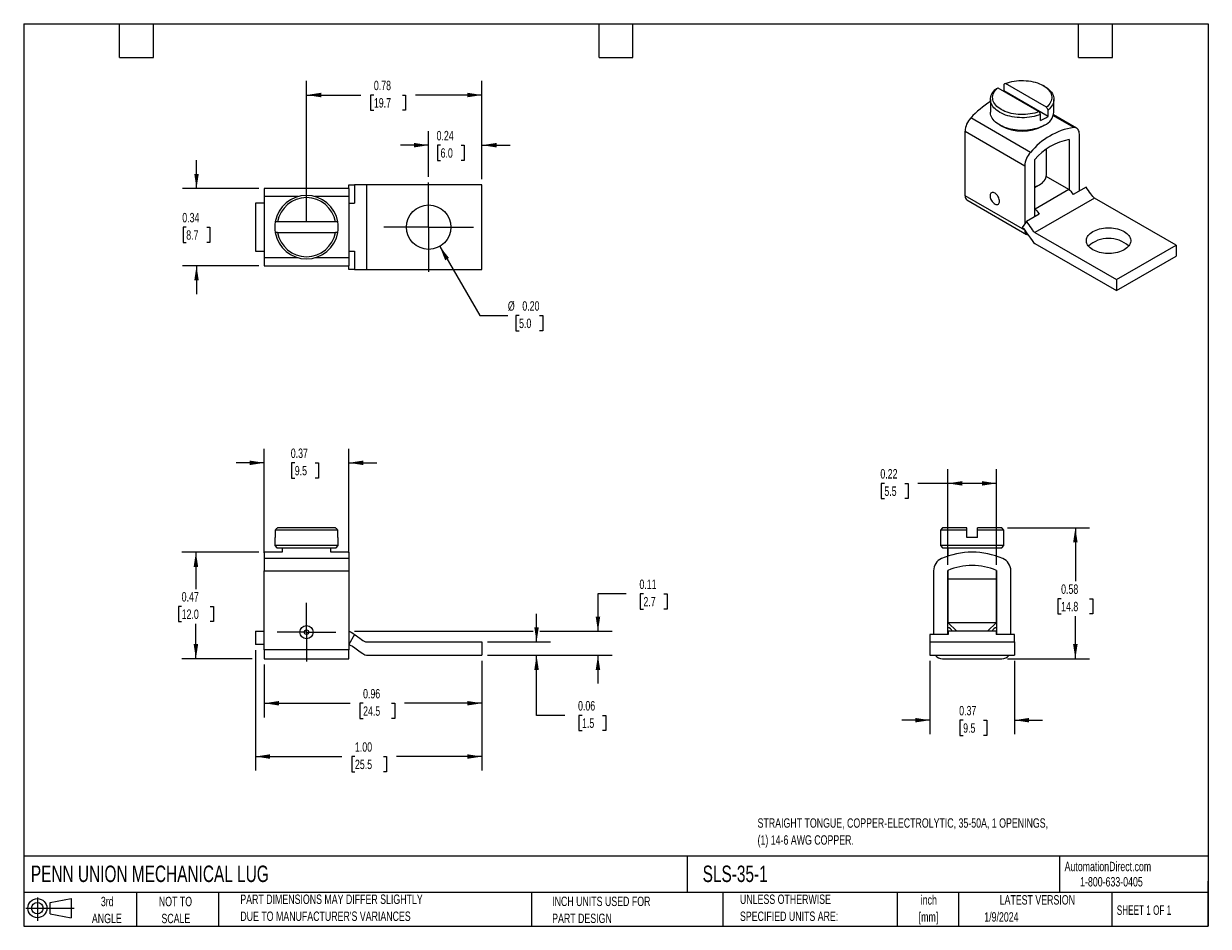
# Model space of a CAD drawing. Header units: inches. Extents: x 0.12 to 5.38, y 0.12 to 4.12.
import ezdxf

# ---------------------------------------------------------------- set-up
doc = ezdxf.new("R2010")
doc.units = ezdxf.units.IN
doc.header["$LTSCALE"] = 0.5
doc.header["$MEASUREMENT"] = 0
doc.linetypes.add('CENTERX2', pattern=[0.8, 0.5, -0.1, 0.1, -0.1])
doc.layers.add('CENTER', color=40, linetype='CENTERX2')
doc.layers.add('SLD-DEFPOINTS', color=7, linetype='Continuous')
doc.layers.add('DIMENSIONS', color=140, linetype='Continuous', lineweight=25)
doc.layers.add('TEXT', color=140, linetype='Continuous', lineweight=25)
doc.styles.add('SLDTEXTSTYLE0', font='TXT', dxfattribs={"width": 0.7})
doc.styles.add('SLDTEXTSTYLE1', font='TXT', dxfattribs={"width": 0.65})
doc.dimstyles.new('SLDDIMSTYLE0', dxfattribs={"dimtxt": 0.04248, "dimasz": 0.065, "dimexe": 0, "dimexo": 0.0625, "dimgap": 0.01062, "dimtad": 0, "dimtih": 1, "dimtoh": 1, "dimrnd": 1e-09, "dimdsep": 46, "dimtxsty": 'SLDTEXTSTYLE0', "dimsah": 1, "dimcen": 0.09, "dimadec": 0, "dimazin": 2, "dimtfac": 1, "dimtmove": 0, "dimatfit": 0, "dimfxl": 0, "dimfrac": 2, "dimtolj": 1, "dimtzin": 12, "dimarcsym": 0})
doc.dimstyles.new('SLDDIMSTYLE1', dxfattribs={"dimtxt": 0.04248, "dimasz": 0.065, "dimexe": 0, "dimexo": 0.0625, "dimgap": 0.01062, "dimtad": 0, "dimtih": 1, "dimtoh": 1, "dimrnd": 1e-09, "dimdsep": 46, "dimtxsty": 'SLDTEXTSTYLE0', "dimsah": 1, "dimcen": 0.09, "dimadec": 0, "dimazin": 2, "dimtfac": 1, "dimtofl": 0, "dimtmove": 0, "dimatfit": 3, "dimfxl": 0, "dimfrac": 2, "dimtolj": 1, "dimtzin": 12, "dimarcsym": 0})
doc.dimstyles.new('SLDDIMSTYLE2', dxfattribs={"dimtxt": 0.04248, "dimasz": 0.065, "dimexe": 0, "dimexo": 0.0625, "dimgap": 0.01062, "dimtad": 0, "dimtih": 1, "dimtoh": 1, "dimrnd": 1e-09, "dimzin": 4, "dimdsep": 46, "dimtxsty": 'SLDTEXTSTYLE0', "dimsah": 1, "dimcen": 0.09, "dimadec": 0, "dimazin": 1, "dimtfac": 1, "dimtofl": 0, "dimtmove": 0, "dimatfit": 3, "dimfxl": 0, "dimfrac": 2, "dimtolj": 1, "dimtzin": 12, "dimarcsym": 0})
doc.dimstyles.new('SLDDIMSTYLE3', dxfattribs={"dimtxt": 0.04248, "dimasz": 0.065, "dimexe": 0, "dimexo": 0.0625, "dimgap": 0.01062, "dimtad": 0, "dimtih": 1, "dimtoh": 1, "dimrnd": 1e-09, "dimzin": 0, "dimdsep": 46, "dimtxsty": 'SLDTEXTSTYLE0', "dimsah": 1, "dimcen": 0, "dimadec": 0, "dimazin": 0, "dimtfac": 1, "dimtofl": 0, "dimtmove": 0, "dimatfit": 3, "dimfxl": 0, "dimfrac": 2, "dimtolj": 1, "dimtzin": 12, "dimarcsym": 0})

# ---------------------------------------------------------------- blocks, each defined once
blk = doc.blocks.new('Block11')
at = {"color": 7, "linetype": 'Continuous', "lineweight": 18}
for p, q in [((0, 0.0567), (0.2141, 0.0567)), ((0.051, 0.1045), (0.051, 0)), ((0.1079, 0.082), (0.2003, 0.0991)), ((0.1079, 0.0314), (0.1079, 0.082)), ((0.2003, 0.0991), (0.2003, 0.0144)), ((0.1079, 0.0314), (0.2003, 0.0144))]:
    blk.add_line(p, q, dxfattribs=at)
for radius in [0.0423, 0.0253]:
    blk.add_circle((0.051, 0.0567), radius, dxfattribs=at)
blk = doc.blocks.new('Block12')
at = {"layer": 'SLD-DEFPOINTS'}
blk.add_blockref('Block11', (0, 0), dxfattribs=at)
blk = doc.blocks.new('_D')
at = {"layer": 'DIMENSIONS'}
for p, q in [((1.1914, 1.7796), (1.1914, 2.2415)), ((1.5654, 1.7796), (1.5654, 2.2415)), ((1.1914, 2.179), (1.0664, 2.179)), ((1.3264, 2.179), (1.3121, 2.179)), ((1.3121, 2.179), (1.3121, 2.1115)), ((1.4173, 2.179), (1.4316, 2.179)), ((1.4316, 2.179), (1.4316, 2.1115)), ((1.5654, 2.179), (1.6904, 2.179)), ((1.3121, 2.1115), (1.3264, 2.1115)), ((1.4316, 2.1115), (1.4173, 2.1115))]:
    blk.add_line(p, q, dxfattribs=at)
for points in [[(1.1914, 2.179), (1.1264, 2.189), (1.1264, 2.169)], [(1.5654, 2.179), (1.6304, 2.169), (1.6304, 2.189)]]:
    blk.add_solid(points, dxfattribs=at)
at = {"layer": 'DIMENSIONS', "char_height": 0.04167, "attachment_point": 1, "style": 'SLDTEXTSTYLE0'}
for s, insert in [('0.37', (1.3087, 2.2422)), ('9.5', (1.3264, 2.1652))]:
    blk.add_mtext(s, dxfattribs=dict(at, insert=insert))
blk = doc.blocks.new('_D_1')
at = {"layer": 'DIMENSIONS'}
for p, q in [((1.1664, 1.7828), (0.8257, 1.7828)), ((0.8882, 1.7828), (0.8882, 1.6198)), ((0.8251, 1.5428), (0.8109, 1.5428)), ((0.8109, 1.5428), (0.8109, 1.4753)), ((0.9514, 1.5428), (0.9656, 1.5428)), ((0.9656, 1.5428), (0.9656, 1.4753)), ((0.8109, 1.4753), (0.8251, 1.4753)), ((0.9656, 1.4753), (0.9514, 1.4753)), ((0.8882, 1.3104), (0.8882, 1.4658)), ((1.137, 1.3104), (0.8257, 1.3104))]:
    blk.add_line(p, q, dxfattribs=at)
for points in [[(0.8882, 1.7828), (0.8782, 1.7178), (0.8982, 1.7178)], [(0.8882, 1.3104), (0.8982, 1.3754), (0.8782, 1.3754)]]:
    blk.add_solid(points, dxfattribs=at)
at = {"layer": 'DIMENSIONS', "char_height": 0.04167, "attachment_point": 1, "style": 'SLDTEXTSTYLE0'}
for s, insert in [('0.47', (0.8251, 1.606)), ('12.0', (0.8251, 1.529))]:
    blk.add_mtext(s, dxfattribs=dict(at, insert=insert))
blk = doc.blocks.new('_D_2')
at = {"layer": 'DIMENSIONS'}
for p, q in [((2.3979, 1.3852), (2.3979, 1.5102)), ((2.1809, 1.3852), (2.4604, 1.3852)), ((2.1809, 1.3261), (2.4604, 1.3261)), ((2.3979, 1.0599), (2.3979, 1.3261)), ((2.5229, 1.0599), (2.3979, 1.0599)), ((2.5994, 1.0599), (2.5852, 1.0599)), ((2.5852, 1.0599), (2.5852, 0.9924)), ((2.6903, 1.0599), (2.7046, 1.0599)), ((2.7046, 1.0599), (2.7046, 0.9924)), ((2.5852, 0.9924), (2.5994, 0.9924)), ((2.7046, 0.9924), (2.6903, 0.9924))]:
    blk.add_line(p, q, dxfattribs=at)
for points in [[(2.3979, 1.3852), (2.4079, 1.4502), (2.3879, 1.4502)], [(2.3979, 1.3261), (2.3879, 1.2611), (2.4079, 1.2611)]]:
    blk.add_solid(points, dxfattribs=at)
at = {"layer": 'DIMENSIONS', "char_height": 0.04167, "attachment_point": 1, "style": 'SLDTEXTSTYLE0'}
for s, insert in [('0.06', (2.5818, 1.1231)), ('1.5', (2.5994, 1.0461))]:
    blk.add_mtext(s, dxfattribs=dict(at, insert=insert))
blk = doc.blocks.new('_D_3')
at = {"layer": 'DIMENSIONS'}
for p, q in [((1.1914, 1.2854), (1.1914, 1.051)), ((2.1559, 1.3011), (2.1559, 1.051)), ((1.1914, 1.1135), (1.5715, 1.1135)), ((1.6291, 1.1135), (1.6148, 1.1135)), ((1.6148, 1.1135), (1.6148, 1.046)), ((1.7553, 1.1135), (1.7696, 1.1135)), ((1.7696, 1.1135), (1.7696, 1.046)), ((2.1559, 1.1135), (1.8129, 1.1135)), ((1.6148, 1.046), (1.6291, 1.046)), ((1.7696, 1.046), (1.7553, 1.046))]:
    blk.add_line(p, q, dxfattribs=at)
for points in [[(1.1914, 1.1135), (1.2564, 1.1035), (1.2564, 1.1235)], [(2.1559, 1.1135), (2.0909, 1.1235), (2.0909, 1.1035)]]:
    blk.add_solid(points, dxfattribs=at)
at = {"layer": 'DIMENSIONS', "char_height": 0.04167, "attachment_point": 1, "style": 'SLDTEXTSTYLE0'}
for s, insert in [('0.96', (1.6291, 1.1767)), ('24.5', (1.6291, 1.0997))]:
    blk.add_mtext(s, dxfattribs=dict(at, insert=insert))
blk = doc.blocks.new('_D_4')
at = {"layer": 'DIMENSIONS'}
for p, q in [((1.152, 1.3484), (1.152, 0.8148)), ((2.1559, 1.3011), (2.1559, 0.8148)), ((1.152, 0.8773), (1.5356, 0.8773)), ((1.5931, 0.8773), (1.5789, 0.8773)), ((1.5789, 0.8773), (1.5789, 0.8098)), ((1.7194, 0.8773), (1.7336, 0.8773)), ((1.7336, 0.8773), (1.7336, 0.8098)), ((2.1559, 0.8773), (1.7769, 0.8773)), ((1.5789, 0.8098), (1.5931, 0.8098)), ((1.7336, 0.8098), (1.7194, 0.8098))]:
    blk.add_line(p, q, dxfattribs=at)
for points in [[(1.152, 0.8773), (1.217, 0.8673), (1.217, 0.8873)], [(2.1559, 0.8773), (2.0909, 0.8873), (2.0909, 0.8673)]]:
    blk.add_solid(points, dxfattribs=at)
at = {"layer": 'DIMENSIONS', "char_height": 0.04167, "attachment_point": 1, "style": 'SLDTEXTSTYLE0'}
for s, insert in [('1.00', (1.5931, 0.9405)), ('25.5', (1.5931, 0.8635))]:
    blk.add_mtext(s, dxfattribs=dict(at, insert=insert))
blk = doc.blocks.new('_D_5')
at = {"layer": 'DIMENSIONS'}
for p, q in [((2.795, 1.5984), (2.67, 1.5984)), ((2.67, 1.5984), (2.67, 1.4324)), ((2.8716, 1.5984), (2.8573, 1.5984)), ((2.8573, 1.5984), (2.8573, 1.5308)), ((2.9625, 1.5984), (2.9768, 1.5984)), ((2.9768, 1.5984), (2.9768, 1.5308)), ((2.8573, 1.5308), (2.8716, 1.5308)), ((2.9768, 1.5308), (2.9625, 1.5308)), ((1.5904, 1.4324), (2.3829, 1.4324)), ((2.4129, 1.4324), (2.7325, 1.4324)), ((2.1809, 1.3261), (2.7325, 1.3261)), ((2.67, 1.3261), (2.67, 1.2011))]:
    blk.add_line(p, q, dxfattribs=at)
for points in [[(2.67, 1.4324), (2.68, 1.4974), (2.66, 1.4974)], [(2.67, 1.3261), (2.66, 1.2611), (2.68, 1.2611)]]:
    blk.add_solid(points, dxfattribs=at)
at = {"layer": 'DIMENSIONS', "char_height": 0.04167, "attachment_point": 1, "style": 'SLDTEXTSTYLE0'}
for s, insert in [('0.11', (2.8539, 1.6616)), ('2.7', (2.8716, 1.5846))]:
    blk.add_mtext(s, dxfattribs=dict(at, insert=insert))
blk = doc.blocks.new('SW_CENTERMARKSYMBOL_0')
at = {"layer": 'CENTER', "color": 0}
for p, q in [((0, 0.1), (0, 0.1295)), ((0, 0), (0, 0.1)), ((-0.1, 0), (-0.1295, 0)), ((0, 0), (-0.1, 0)), ((0, 0), (0, -0.1)), ((0, 0), (0.1, 0)), ((0.1, 0), (0.1295, 0)), ((0, -0.1), (0, -0.1295))]:
    blk.add_line(p, q, dxfattribs=at)
blk = doc.blocks.new('_D_6')
at = {"layer": 'DIMENSIONS'}
for p, q in [((4.1415, 1.3011), (4.1415, 0.9759)), ((4.5155, 1.3011), (4.5155, 0.9759)), ((4.1415, 1.0384), (4.0165, 1.0384)), ((4.2885, 1.0384), (4.2743, 1.0384)), ((4.2743, 1.0384), (4.2743, 0.9709)), ((4.3794, 1.0384), (4.3937, 1.0384)), ((4.3937, 1.0384), (4.3937, 0.9709)), ((4.5155, 1.0384), (4.6405, 1.0384)), ((4.2743, 0.9709), (4.2885, 0.9709)), ((4.3937, 0.9709), (4.3794, 0.9709))]:
    blk.add_line(p, q, dxfattribs=at)
for points in [[(4.1415, 1.0384), (4.0765, 1.0484), (4.0765, 1.0284)], [(4.5155, 1.0384), (4.5805, 1.0284), (4.5805, 1.0484)]]:
    blk.add_solid(points, dxfattribs=at)
at = {"layer": 'DIMENSIONS', "char_height": 0.04167, "attachment_point": 1, "style": 'SLDTEXTSTYLE0'}
for s, insert in [('0.37', (4.2709, 1.1016)), ('9.5', (4.2885, 1.0246))]:
    blk.add_mtext(s, dxfattribs=dict(at, insert=insert))
blk = doc.blocks.new('_D_7')
at = {"layer": 'DIMENSIONS'}
for p, q in [((4.4844, 1.8911), (4.8483, 1.8911)), ((4.7858, 1.8911), (4.7858, 1.6538)), ((4.7227, 1.5767), (4.7084, 1.5767)), ((4.7084, 1.5767), (4.7084, 1.5092)), ((4.8489, 1.5767), (4.8632, 1.5767)), ((4.8632, 1.5767), (4.8632, 1.5092)), ((4.7084, 1.5092), (4.7227, 1.5092)), ((4.7858, 1.3104), (4.7858, 1.4997)), ((4.8632, 1.5092), (4.8489, 1.5092)), ((4.4854, 1.3104), (4.8483, 1.3104))]:
    blk.add_line(p, q, dxfattribs=at)
for points in [[(4.7858, 1.8911), (4.7758, 1.8261), (4.7958, 1.8261)], [(4.7858, 1.3104), (4.7958, 1.3754), (4.7758, 1.3754)]]:
    blk.add_solid(points, dxfattribs=at)
at = {"layer": 'DIMENSIONS', "char_height": 0.04167, "attachment_point": 1, "style": 'SLDTEXTSTYLE0'}
for s, insert in [('0.58', (4.7227, 1.64)), ('14.8', (4.7227, 1.5629))]:
    blk.add_mtext(s, dxfattribs=dict(at, insert=insert))
blk = doc.blocks.new('_D_8')
at = {"layer": 'DIMENSIONS'}
for p, q in [((4.2203, 1.7271), (4.2203, 2.1504)), ((4.4368, 1.7271), (4.4368, 2.1504)), ((3.9393, 2.0879), (3.925, 2.0879)), ((3.925, 2.0879), (3.925, 2.0204)), ((4.0302, 2.0879), (4.0444, 2.0879)), ((4.0444, 2.0879), (4.0444, 2.0204)), ((4.2203, 2.0879), (4.0877, 2.0879)), ((4.4368, 2.0879), (4.2203, 2.0879)), ((3.925, 2.0204), (3.9393, 2.0204)), ((4.0444, 2.0204), (4.0302, 2.0204))]:
    blk.add_line(p, q, dxfattribs=at)
for points in [[(4.2203, 2.0879), (4.2853, 2.0779), (4.2853, 2.0979)], [(4.4368, 2.0879), (4.3718, 2.0979), (4.3718, 2.0779)]]:
    blk.add_solid(points, dxfattribs=at)
at = {"layer": 'DIMENSIONS', "char_height": 0.04167, "attachment_point": 1, "style": 'SLDTEXTSTYLE0'}
for s, insert in [('0.22', (3.9216, 2.1511)), ('5.5', (3.9393, 2.0741))]:
    blk.add_mtext(s, dxfattribs=dict(at, insert=insert))
blk = doc.blocks.new('_D_9')
at = {"layer": 'DIMENSIONS'}
for p, q in [((1.9197, 3.4467), (1.9197, 3.6491)), ((2.1559, 3.4353), (2.1559, 3.6491)), ((1.9197, 3.5866), (1.7947, 3.5866)), ((1.9725, 3.5866), (1.9582, 3.5866)), ((1.9582, 3.5866), (1.9582, 3.5191)), ((2.0634, 3.5866), (2.0776, 3.5866)), ((2.0776, 3.5866), (2.0776, 3.5191)), ((2.1559, 3.5866), (2.2809, 3.5866)), ((1.9582, 3.5191), (1.9725, 3.5191)), ((2.0776, 3.5191), (2.0634, 3.5191))]:
    blk.add_line(p, q, dxfattribs=at)
for points in [[(1.9197, 3.5866), (1.8547, 3.5966), (1.8547, 3.5766)], [(2.1559, 3.5866), (2.2209, 3.5766), (2.2209, 3.5966)]]:
    blk.add_solid(points, dxfattribs=at)
at = {"layer": 'DIMENSIONS', "char_height": 0.04167, "attachment_point": 1, "style": 'SLDTEXTSTYLE0'}
for s, insert in [('0.24', (1.9548, 3.6498)), ('6.0', (1.9725, 3.5728))]:
    blk.add_mtext(s, dxfattribs=dict(at, insert=insert))
blk = doc.blocks.new('_D_10')
at = {"layer": 'DIMENSIONS'}
for p, q in [((1.3784, 3.2483), (1.3784, 3.8714)), ((2.1559, 3.4353), (2.1559, 3.8714)), ((1.3784, 3.8089), (1.6194, 3.8089)), ((1.677, 3.8089), (1.6627, 3.8089)), ((1.6627, 3.8089), (1.6627, 3.7413)), ((1.8032, 3.8089), (1.8175, 3.8089)), ((1.8175, 3.8089), (1.8175, 3.7413)), ((2.1559, 3.8089), (1.8608, 3.8089)), ((1.6627, 3.7413), (1.677, 3.7413)), ((1.8175, 3.7413), (1.8032, 3.7413))]:
    blk.add_line(p, q, dxfattribs=at)
for points in [[(1.3784, 3.8089), (1.4434, 3.7989), (1.4434, 3.8189)], [(2.1559, 3.8089), (2.0909, 3.8189), (2.0909, 3.7989)]]:
    blk.add_solid(points, dxfattribs=at)
at = {"layer": 'DIMENSIONS', "char_height": 0.04167, "attachment_point": 1, "style": 'SLDTEXTSTYLE0'}
for s, insert in [('0.78', (1.677, 3.8721)), ('19.7', (1.677, 3.795))]:
    blk.add_mtext(s, dxfattribs=dict(at, insert=insert))
blk = doc.blocks.new('_D_11')
at = {"layer": 'DIMENSIONS'}
for p, q in [((1.9689, 3.138), (2.1458, 2.8317)), ((2.1458, 2.8317), (2.2708, 2.8317)), ((2.3205, 2.8317), (2.3063, 2.8317)), ((2.3063, 2.8317), (2.3063, 2.7641)), ((2.4114, 2.8317), (2.4257, 2.8317)), ((2.4257, 2.8317), (2.4257, 2.7641)), ((2.3063, 2.7641), (2.3205, 2.7641)), ((2.4257, 2.7641), (2.4114, 2.7641))]:
    blk.add_line(p, q, dxfattribs=at)
blk.add_solid([(1.9689, 3.138), (1.9928, 3.0767), (2.0101, 3.0867)], dxfattribs=at)
at = {"layer": 'DIMENSIONS', "char_height": 0.04167, "attachment_point": 1, "style": 'SLDTEXTSTYLE0'}
for s, insert in [('%%c', (2.2708, 2.8949)), ('0.20', (2.3349, 2.8949)), ('5.0', (2.3205, 2.8179))]:
    blk.add_mtext(s, dxfattribs=dict(at, insert=insert))
blk = doc.blocks.new('_D_12')
at = {"layer": 'DIMENSIONS'}
for p, q in [((0.8909, 3.3945), (0.8909, 3.5195)), ((1.1664, 3.3945), (0.8284, 3.3945)), ((0.8454, 3.2231), (0.8312, 3.2231)), ((0.8312, 3.2231), (0.8312, 3.1556)), ((0.9363, 3.2231), (0.9506, 3.2231)), ((0.9506, 3.2231), (0.9506, 3.1556)), ((0.8312, 3.1556), (0.8454, 3.1556)), ((0.9506, 3.1556), (0.9363, 3.1556)), ((1.1664, 3.052), (0.8284, 3.052)), ((0.8909, 3.052), (0.8909, 2.927))]:
    blk.add_line(p, q, dxfattribs=at)
for points in [[(0.8909, 3.3945), (0.9009, 3.4595), (0.8809, 3.4595)], [(0.8909, 3.052), (0.8809, 2.987), (0.9009, 2.987)]]:
    blk.add_solid(points, dxfattribs=at)
at = {"layer": 'DIMENSIONS', "char_height": 0.04167, "attachment_point": 1, "style": 'SLDTEXTSTYLE0'}
for s, insert in [('0.34', (0.8278, 3.2864)), ('8.7', (0.8454, 3.2093))]:
    blk.add_mtext(s, dxfattribs=dict(at, insert=insert))
blk = doc.blocks.new('SW_CENTERMARKSYMBOL_1')
at = {"layer": 'CENTER', "color": 0}
for p, q in [((0, 0.1), (0, 0.1984)), ((0, 0), (0, 0.1)), ((-0.1, 0), (-0.1984, 0)), ((0, 0), (-0.1, 0)), ((0, 0), (0, -0.1)), ((0, 0), (0.1, 0)), ((0.1, 0), (0.1984, 0)), ((0, -0.1), (0, -0.1984))]:
    blk.add_line(p, q, dxfattribs=at)

msp = doc.modelspace()

# ---------------------------------------------------------------- linework, layer by layer
for p, q in [((4.4424, 3.8405), (4.6245, 3.7354)), ((4.4688, 3.8558), (4.4688, 3.8285)), ((4.6579, 3.7547), (4.4758, 3.8598)), ((4.6497, 3.847), (4.6428, 3.851)), ((4.4094, 3.7895), (4.4094, 3.7333)), ((4.4656, 3.8271), (4.4688, 3.8285)), ((4.4688, 3.8285), (4.665, 3.7152)), ((4.6909, 3.7333), (4.6909, 3.7895)), ((4.665, 3.7152), (4.665, 3.7425)), ((4.5864, 3.5544), (4.322, 3.7071)), ((4.4506, 3.6758), (4.4576, 3.6718)), ((4.6316, 3.6959), (4.6316, 3.7233)), ((4.6428, 3.6718), (4.6497, 3.6758)), ((4.7784, 3.6652), (4.6882, 3.7173)), ((4.7913, 3.6625), (4.6894, 3.7213)), ((4.2969, 3.6483), (4.5613, 3.4957)), ((4.2969, 3.362), (4.2969, 3.6483)), ((4.8035, 3.384), (4.8035, 3.6355)), ((4.759, 3.6111), (4.759, 3.389)), ((4.6059, 3.2699), (4.6059, 3.5227)), ((4.6577, 3.4552), (4.6577, 3.5686)), ((4.5613, 3.4957), (4.5613, 3.238)), ((4.7576, 3.3901), (4.657, 3.4482)), ((1.5654, 3.3945), (1.1914, 3.3945)), ((1.1914, 3.3945), (1.1914, 3.359)), ((1.5654, 3.3945), (1.5654, 3.4103)), ((1.5654, 3.4103), (1.5915, 3.4103)), ((1.5654, 3.3945), (1.5654, 3.359)), ((1.5915, 3.4103), (1.5915, 3.3296)), ((1.6441, 3.4103), (1.6441, 3.0363)), ((2.1559, 3.4103), (1.6441, 3.4103)), ((2.1559, 3.0363), (2.1559, 3.4103)), ((4.5613, 3.2093), (4.2969, 3.362)), ((4.6059, 3.3996), (4.6262, 3.4113)), ((4.7576, 3.3901), (4.6073, 3.3033)), ((4.8331, 3.4011), (4.776, 3.3681)), ((1.152, 3.3296), (1.152, 3.117)), ((1.1914, 3.3296), (1.152, 3.3296)), ((1.1914, 3.359), (1.1914, 3.0875)), ((1.3412, 3.359), (1.1914, 3.359)), ((1.5654, 3.359), (1.4156, 3.359)), ((1.5654, 3.359), (1.5654, 3.0875)), ((4.305, 3.344), (4.5695, 3.1913)), ((4.8703, 3.3523), (4.6059, 3.1997)), ((5.2322, 3.1434), (4.8703, 3.3523)), ((4.6257, 3.2814), (4.5686, 3.2484)), ((4.6059, 3.3041), (4.6073, 3.3033)), ((1.5071, 3.2469), (1.2496, 3.2469)), ((4.5686, 3.2484), (4.5502, 3.2222)), ((4.5613, 3.2102), (4.5613, 3.2093)), ((1.2496, 3.1996), (1.5071, 3.1996)), ((4.6059, 3.1997), (4.9678, 2.9907)), ((4.6059, 3.1515), (4.9678, 2.9425)), ((1.152, 3.117), (1.1914, 3.117)), ((1.5915, 3.117), (1.5915, 3.0363)), ((4.9678, 2.9907), (5.2322, 3.1434)), ((5.2322, 3.1434), (5.2322, 3.0952)), ((1.1914, 3.0875), (1.1914, 3.052)), ((1.3412, 3.0875), (1.1914, 3.0875)), ((1.1914, 3.052), (1.5654, 3.052)), ((1.5654, 3.0875), (1.4156, 3.0875)), ((1.5654, 3.0875), (1.5654, 3.052)), ((1.5654, 3.0363), (1.5654, 3.052)), ((4.9678, 2.9425), (5.2322, 3.0952)), ((1.5915, 3.0363), (1.5654, 3.0363)), ((1.6441, 3.0363), (2.1559, 3.0363)), ((4.9678, 2.9907), (4.9678, 2.9425)), ((1.5071, 1.8911), (1.2496, 1.8911)), ((4.1976, 1.8911), (4.1878, 1.8812)), ((4.3049, 1.8911), (4.1976, 1.8911)), ((4.4594, 1.8911), (4.3522, 1.8911)), ((4.4693, 1.8812), (4.4594, 1.8911)), ((1.2376, 1.8478), (1.2376, 1.8123)), ((1.2396, 1.8478), (1.2376, 1.8478)), ((1.5171, 1.8812), (1.2396, 1.8812)), ((1.2396, 1.8812), (1.2396, 1.8478)), ((1.5171, 1.8478), (1.5171, 1.8812)), ((1.5191, 1.8478), (1.5171, 1.8478)), ((1.5191, 1.8123), (1.5191, 1.8478)), ((4.1878, 1.8812), (4.1878, 1.8123)), ((4.3049, 1.8812), (4.1878, 1.8812)), ((4.3049, 1.8478), (4.3049, 1.8812)), ((4.3522, 1.8478), (4.3049, 1.8478)), ((4.3522, 1.8478), (4.3522, 1.8812)), ((4.4693, 1.8812), (4.3522, 1.8812)), ((4.4693, 1.8123), (4.4693, 1.8812)), ((1.2376, 1.8123), (1.2475, 1.8025)), ((1.5191, 1.8123), (1.2376, 1.8123)), ((1.2475, 1.8025), (1.5093, 1.8025)), ((1.2709, 1.8025), (1.2709, 1.7828)), ((1.4859, 1.7828), (1.4859, 1.8025)), ((1.5093, 1.8025), (1.5191, 1.8123)), ((4.1878, 1.8123), (4.1976, 1.8025)), ((4.3285, 1.8123), (4.1878, 1.8123)), ((4.1976, 1.8025), (4.3285, 1.8025)), ((4.221, 1.8025), (4.221, 1.7654)), ((4.4693, 1.8123), (4.3285, 1.8123)), ((4.3285, 1.8025), (4.4594, 1.8025)), ((4.436, 1.7654), (4.436, 1.8025)), ((4.4594, 1.8025), (4.4693, 1.8123)), ((1.2709, 1.7828), (1.1914, 1.7828)), ((1.1914, 1.7828), (1.1914, 1.7546)), ((1.5654, 1.7546), (1.1914, 1.7546)), ((1.1914, 1.7546), (1.1914, 1.7004)), ((1.5654, 1.7828), (1.4859, 1.7828)), ((1.5654, 1.7828), (1.5654, 1.7546)), ((1.5654, 1.7546), (1.5654, 1.7004)), ((1.1914, 1.3497), (1.1914, 1.7004)), ((1.1914, 1.7004), (1.5654, 1.7004)), ((1.5654, 1.7004), (1.5654, 1.3497)), ((4.1573, 1.7004), (4.1573, 1.4185)), ((4.2203, 1.4185), (4.2203, 1.7021)), ((4.221, 1.7024), (4.221, 1.4718)), ((4.436, 1.4718), (4.436, 1.7024)), ((4.4368, 1.7021), (4.4368, 1.4185)), ((4.4998, 1.4185), (4.4998, 1.7004)), ((4.2213, 1.6647), (4.4358, 1.6647)), ((4.221, 1.4718), (4.2604, 1.4324)), ((4.221, 1.4718), (4.3285, 1.4718)), ((4.3285, 1.4718), (4.436, 1.4718)), ((4.3967, 1.4324), (4.436, 1.4718)), ((1.152, 1.4324), (1.152, 1.3734)), ((1.152, 1.4324), (1.1914, 1.4324)), ((1.5915, 1.4185), (1.5654, 1.3734)), ((4.2222, 1.4185), (4.1415, 1.4185)), ((4.4348, 1.4324), (4.2222, 1.4324)), ((4.5155, 1.4185), (4.4348, 1.4185)), ((1.1914, 1.3734), (1.152, 1.3734)), ((1.6441, 1.3852), (2.1559, 1.3852)), ((2.1559, 1.3852), (2.1559, 1.3261)), ((4.1415, 1.3852), (4.5155, 1.3852)), ((4.1415, 1.3852), (4.1415, 1.3261)), ((4.5155, 1.3852), (4.5155, 1.3261)), ((1.5654, 1.3497), (1.1914, 1.3497)), ((1.1914, 1.3497), (1.1914, 1.3104)), ((1.5654, 1.3104), (1.5654, 1.3497)), ((1.6441, 1.3261), (2.1559, 1.3261)), ((4.1415, 1.3261), (4.5155, 1.3261)), ((1.1914, 1.3104), (1.5654, 1.3104)), ((4.1967, 1.3104), (4.4604, 1.3104))]:
    msp.add_line(p, q)
at = {"flags": 128}
for points in [[(4.6316, 3.7233), (4.6224, 3.7198), (4.6128, 3.7168), (4.6028, 3.7142), (4.5925, 3.712), (4.5819, 3.7104), (4.5711, 3.7092), (4.5602, 3.7085), (4.5493, 3.7083), (4.5383, 3.7086), (4.5275, 3.7094), (4.5167, 3.7106), (4.5062, 3.7124), (4.4959, 3.7146), (4.486, 3.7172), (4.4764, 3.7203), (4.4673, 3.7239), (4.4587, 3.7278), (4.4507, 3.7321), (4.4432, 3.7367), (4.4364, 3.7417), (4.4303, 3.747), (4.4249, 3.7525), (4.4203, 3.7582), (4.4165, 3.7641), (4.4135, 3.7702), (4.4113, 3.7764), (4.4099, 3.7827), (4.4094, 3.789), (4.4098, 3.7953), (4.411, 3.8016), (4.4131, 3.8079), (4.4159, 3.814), (4.4196, 3.8199), (4.4241, 3.8257), (4.4294, 3.8312), (4.4354, 3.8365)], [(4.6245, 3.7354), (4.6155, 3.7321), (4.606, 3.7292), (4.5962, 3.7268), (4.586, 3.7249), (4.5756, 3.7234), (4.565, 3.7225), (4.5544, 3.722), (4.5437, 3.7221), (4.533, 3.7227), (4.5225, 3.7237), (4.5121, 3.7253), (4.502, 3.7273), (4.4922, 3.7298), (4.4829, 3.7328), (4.4739, 3.7362), (4.4655, 3.74), (4.4576, 3.7441), (4.4504, 3.7487), (4.4438, 3.7536), (4.4379, 3.7587), (4.4328, 3.7641), (4.4285, 3.7698), (4.4249, 3.7756), (4.4222, 3.7816), (4.4204, 3.7877), (4.4194, 3.7938), (4.4193, 3.8), (4.4201, 3.8061), (4.4218, 3.8122), (4.4243, 3.8183), (4.4276, 3.8241), (4.4318, 3.8298), (4.4367, 3.8353), (4.4424, 3.8405)], [(4.4758, 3.8598), (4.4849, 3.8631), (4.4944, 3.8659), (4.5042, 3.8683), (4.5144, 3.8703), (4.5248, 3.8717), (4.5353, 3.8727), (4.546, 3.8731), (4.5567, 3.8731), (4.5674, 3.8725), (4.5779, 3.8714), (4.5883, 3.8699), (4.5983, 3.8679), (4.6081, 3.8653), (4.6175, 3.8624), (4.6265, 3.859), (4.6349, 3.8552), (4.6428, 3.851), (4.65, 3.8465), (4.6566, 3.8416), (4.6625, 3.8364), (4.6676, 3.831), (4.6719, 3.8254), (4.6754, 3.8196), (4.6781, 3.8136), (4.68, 3.8075), (4.6809, 3.8013), (4.681, 3.7952), (4.6802, 3.789), (4.6786, 3.7829), (4.6761, 3.7769), (4.6728, 3.771), (4.6686, 3.7654), (4.6636, 3.7599), (4.6579, 3.7547)], [(4.6497, 3.847), (4.6572, 3.8424), (4.6639, 3.8374), (4.6701, 3.8321), (4.6754, 3.8266), (4.68, 3.8209), (4.6839, 3.8149), (4.6869, 3.8089), (4.6891, 3.8027), (4.6904, 3.7964), (4.6909, 3.7901), (4.6906, 3.7837), (4.6894, 3.7775), (4.6873, 3.7712), (4.6844, 3.7651), (4.6807, 3.7592), (4.6762, 3.7534), (4.671, 3.7478), (4.665, 3.7425)], [(4.6497, 3.6758), (4.6417, 3.6716), (4.6331, 3.6676), (4.6241, 3.6641), (4.6146, 3.661), (4.6047, 3.6584), (4.5945, 3.6562), (4.584, 3.6544), (4.5733, 3.6531), (4.5625, 3.6523), (4.5516, 3.652), (4.5406, 3.6522), (4.5298, 3.6529), (4.5191, 3.654), (4.5085, 3.6557), (4.4982, 3.6578), (4.4882, 3.6603), (4.4786, 3.6633), (4.4695, 3.6667), (4.4608, 3.6705), (4.4526, 3.6747), (4.445, 3.6793), (4.4381, 3.6841), (4.4318, 3.6893), (4.4263, 3.6947), (4.4215, 3.7004), (4.4175, 3.7062), (4.4142, 3.7123), (4.4118, 3.7184), (4.4102, 3.7246), (4.4095, 3.7309), (4.4094, 3.7333)], [(4.8035, 3.6355), (4.8032, 3.6415), (4.8021, 3.647), (4.8004, 3.6519), (4.7981, 3.6561), (4.7951, 3.6596), (4.7916, 3.6623), (4.7876, 3.6642), (4.7832, 3.6651), (4.7784, 3.6652)], [(4.45, 3.3379), (4.4497, 3.3421), (4.4488, 3.3466), (4.4473, 3.3512), (4.4453, 3.3557), (4.4429, 3.3601), (4.44, 3.3642), (4.4369, 3.3678), (4.4335, 3.371), (4.43, 3.3735), (4.4264, 3.3754), (4.423, 3.3765), (4.4197, 3.3769), (4.4167, 3.3765), (4.414, 3.3753), (4.4118, 3.3734), (4.4101, 3.3709), (4.4089, 3.3677), (4.4083, 3.364), (4.4083, 3.3599), (4.4089, 3.3555), (4.4101, 3.351), (4.4118, 3.3464), (4.414, 3.342), (4.4167, 3.3377), (4.4197, 3.3338), (4.423, 3.3304), (4.4264, 3.3276), (4.43, 3.3253), (4.4335, 3.3238), (4.4369, 3.3231), (4.44, 3.3231), (4.4429, 3.3239), (4.4453, 3.3254), (4.4473, 3.3277), (4.4488, 3.3305), (4.4497, 3.334), (4.45, 3.3379)], [(4.8634, 3.1233), (4.8572, 3.1272), (4.8518, 3.1314), (4.847, 3.1359), (4.8429, 3.1406), (4.8396, 3.1455), (4.8372, 3.1505), (4.8355, 3.1557), (4.8347, 3.1609), (4.8347, 3.1661), (4.8355, 3.1714), (4.8372, 3.1765), (4.8396, 3.1816), (4.8429, 3.1865), (4.847, 3.1912), (4.8518, 3.1956), (4.8572, 3.1998), (4.8634, 3.2037), (4.8701, 3.2072), (4.8773, 3.2104), (4.8851, 3.2132), (4.8932, 3.2155), (4.9017, 3.2174), (4.9104, 3.2188), (4.9194, 3.2198), (4.9284, 3.2203), (4.9375, 3.2203), (4.9466, 3.2198), (4.9555, 3.2188), (4.9642, 3.2174), (4.9727, 3.2155), (4.9809, 3.2132), (4.9886, 3.2104), (4.9958, 3.2072), (5.0026, 3.2037), (5.0087, 3.1998), (5.0142, 3.1956), (5.019, 3.1912), (5.023, 3.1865), (5.0263, 3.1816), (5.0288, 3.1765), (5.0305, 3.1714), (5.0313, 3.1661), (5.0313, 3.1609), (5.0305, 3.1557), (5.0288, 3.1505), (5.0263, 3.1455), (5.023, 3.1406), (5.019, 3.1359), (5.0142, 3.1314), (5.0087, 3.1272), (5.0026, 3.1233), (4.9958, 3.1198), (4.9886, 3.1166), (4.9809, 3.1139), (4.9727, 3.1115), (4.9642, 3.1096), (4.9555, 3.1082), (4.9466, 3.1072), (4.9375, 3.1068), (4.9284, 3.1068), (4.9194, 3.1072), (4.9104, 3.1082), (4.9017, 3.1096), (4.8932, 3.1115), (4.8851, 3.1139), (4.8773, 3.1166), (4.8701, 3.1198), (4.8634, 3.1233)]]:
    msp.add_lwpolyline(points, dxfattribs=at)
for centre, radius in [((1.9197, 3.2233), 0.0984), ((1.3784, 1.4285), 0.0295), ((1.3784, 1.4285), 0.0102)]:
    msp.add_circle(centre, radius)
for centre, radius, start, end in [((4.6362, 3.4213), 0.4247, 122.2646, 137.7127), ((4.6202, 3.7405), 0.0711, 294.5255, 354.1544), ((4.3882, 3.644), 0.0915, 136.4081, 177.2826), ((4.5829, 3.8189), 0.1322, 291.6106, 308.384), ((4.5502, 3.8502), 0.201, 242.5763, 297.4184), ((4.8296, 3.3548), 0.3146, 99.3692, 140.6254), ((4.8049, 3.3548), 0.2604, 100.1536, 139.8411), ((4.6527, 3.4913), 0.0915, 136.4081, 177.2826), ((4.6043, 3.4603), 0.0537, 294.1238, 354.556), ((1.3784, 3.2233), 0.1407, 9.6618, 170.3382), ((4.3161, 3.3598), 0.0193, 173.5491, 235.1388), ((4.5666, 3.5159), 0.1204, 289.0323, 299.6707), ((1.3784, 3.2233), 0.1309, 10.396, 169.604), ((1.3784, 3.2233), 0.1407, 170.3382, 189.6618), ((1.3784, 3.2233), 0.1407, 350.3382, 9.6618), ((4.5787, 3.2068), 0.0176, 171.7412, 260.7563), ((1.3784, 3.2233), 0.1407, 189.6618, 350.3382), ((1.3784, 3.2233), 0.1309, 190.396, 349.604), ((4.933, 3.041), 0.1328, 47.8361, 132.1639), ((4.2163, 1.7004), 0.0591, 113.4908, 180), ((4.3285, 1.4423), 0.3406, 66.5092, 113.4908), ((4.4407, 1.7004), 0.0591, 0, 66.5092), ((4.3285, 1.4423), 0.2815, 67.3801, 112.6199), ((4.2203, 1.4285), 0.0197, 11.537, 90), ((4.4368, 1.4285), 0.0197, 90, 168.463), ((4.1967, 1.3497), 0.0394, 216.8699, 270), ((4.4604, 1.3497), 0.0394, 270, 323.1301)]:
    msp.add_arc(centre, radius, start, end)
for points in [[(4.4424, 3.8405), (4.4401, 3.8392), (4.4377, 3.8379), (4.4354, 3.8365)], [(4.4758, 3.8598), (4.4735, 3.8585), (4.4711, 3.8571), (4.4688, 3.8558)], [(4.6316, 3.7233), (4.6292, 3.7273), (4.6269, 3.7313), (4.6245, 3.7354)], [(4.665, 3.7425), (4.6626, 3.7466), (4.6603, 3.7506), (4.6579, 3.7547)], [(1.6441, 3.4103), (1.6343, 3.4103), (1.611, 3.4103), (1.5915, 3.4103)], [(4.7576, 3.3901), (4.7615, 3.3879), (4.7683, 3.379), (4.776, 3.3681)], [(4.8703, 3.3523), (4.8634, 3.3564), (4.8469, 3.3818), (4.8331, 3.4011)], [(1.5654, 3.3296), (1.5709, 3.3296), (1.5806, 3.3296), (1.5915, 3.3296)], [(4.6073, 3.3033), (4.6111, 3.3011), (4.618, 3.2922), (4.6257, 3.2814)], [(1.2496, 3.2469), (1.2463, 3.2469), (1.243, 3.2469), (1.2396, 3.2469)], [(1.5171, 3.2469), (1.5138, 3.2469), (1.5105, 3.2469), (1.5071, 3.2469)], [(4.5502, 3.2222), (4.561, 3.2159), (4.595, 3.1577), (4.6059, 3.1515)], [(4.5686, 3.2484), (4.5824, 3.2291), (4.5989, 3.2037), (4.6059, 3.1997)], [(1.2496, 3.1996), (1.2463, 3.1996), (1.243, 3.1996), (1.2396, 3.1996)], [(1.5171, 3.1996), (1.5138, 3.1996), (1.5105, 3.1996), (1.5071, 3.1996)], [(1.5654, 3.117), (1.5709, 3.117), (1.5806, 3.117), (1.5915, 3.117)], [(1.5915, 3.0363), (1.611, 3.0363), (1.6343, 3.0363), (1.6441, 3.0363)], [(1.2496, 1.8911), (1.2463, 1.8878), (1.243, 1.8845), (1.2396, 1.8812)], [(1.5171, 1.8812), (1.5138, 1.8845), (1.5105, 1.8878), (1.5071, 1.8911)], [(4.3049, 1.8812), (4.3049, 1.8845), (4.3049, 1.8878), (4.3049, 1.8911)], [(4.3522, 1.8812), (4.3522, 1.8845), (4.3522, 1.8878), (4.3522, 1.8911)], [(1.5654, 1.4324), (1.5709, 1.4324), (1.5806, 1.4263), (1.5915, 1.4185)], [(1.5915, 1.4185), (1.611, 1.4046), (1.6343, 1.3852), (1.6441, 1.3852)], [(4.1415, 1.4185), (4.1415, 1.4046), (4.1415, 1.3852), (4.1415, 1.3852)], [(4.2222, 1.4324), (4.2222, 1.4324), (4.2222, 1.4263), (4.2222, 1.4185)], [(4.4348, 1.4324), (4.4348, 1.4324), (4.4348, 1.4263), (4.4348, 1.4185)], [(4.5155, 1.3852), (4.5155, 1.3852), (4.5155, 1.4046), (4.5155, 1.4185)], [(1.5654, 1.3734), (1.5807, 1.3734), (1.6288, 1.3261), (1.6441, 1.3261)]]:
    msp.add_open_spline(points, degree=3)
at = {"layer": 'TEXT'}
for p, q in [((0.125, 4.125), (5.375, 4.125)), ((0.125, 4.125), (0.125, 0.125)), ((0.55, 3.975), (0.55, 4.125)), ((0.7, 3.975), (0.7, 4.125)), ((2.675, 3.975), (2.675, 4.125)), ((2.825, 3.975), (2.825, 4.125)), ((4.8, 3.975), (4.8, 4.125)), ((4.95, 3.975), (4.95, 4.125)), ((5.375, 4.125), (5.375, 0.125)), ((0.55, 3.975), (0.7, 3.975)), ((2.675, 3.975), (2.825, 3.975)), ((4.8, 3.975), (4.95, 3.975)), ((5.375, 0.4356), (0.125, 0.4356)), ((3.0661, 0.4356), (3.0661, 0.275)), ((4.7161, 0.4356), (4.7161, 0.275)), ((5.375, 0.125), (5.375, 0.325)), ((5.375, 0.275), (0.125, 0.275)), ((0.625, 0.275), (0.625, 0.125)), ((0.9884, 0.275), (0.9884, 0.125)), ((2.3749, 0.275), (2.3749, 0.125)), ((3.224, 0.275), (3.224, 0.125)), ((3.9965, 0.275), (3.9965, 0.125)), ((4.268, 0.275), (4.268, 0.125)), ((4.9478, 0.275), (4.9478, 0.125)), ((0.125, 0.125), (5.375, 0.125))]:
    msp.add_line(p, q, dxfattribs=at)

# ---------------------------------------------------------------- block references
at = {"layer": 'CENTER'}
for name, p in [('SW_CENTERMARKSYMBOL_1', (1.9197, 3.2233)), ('SW_CENTERMARKSYMBOL_0', (1.3784, 1.4285))]:
    msp.add_blockref(name, p, dxfattribs=at)
at = {"layer": 'SLD-DEFPOINTS'}
msp.add_blockref('Block12', (0.1346, 0.1487), dxfattribs=at)

# ---------------------------------------------------------------- texts
at = {"layer": 'TEXT'}
for s, insert, char_height, attachment_point, style in [('STRAIGHT TONGUE, COPPER-ELECTROLYTIC, 35-50A, 1 OPENINGS,', (3.3774, 0.6036), 0.041667, 1, 'SLDTEXTSTYLE0'), ('(1) 14-6 AWG COPPER.', (3.3774, 0.5284), 0.041667, 1, 'SLDTEXTSTYLE0'), ('PENN UNION MECHANICAL LUG', (0.1568, 0.3941), 0.072917, 1, 'SLDTEXTSTYLE0'), ('SLS-35-1', (3.134, 0.3941), 0.07292, 1, 'SLDTEXTSTYLE0'), ('AutomationDirect.com', (4.7381, 0.411), 0.041667, 1, 'SLDTEXTSTYLE0'), ('1-800-633-0405', (4.8069, 0.3432), 0.041667, 1, 'SLDTEXTSTYLE0'), ('PART DIMENSIONS MAY DIFFER SLIGHTLY', (1.085, 0.2658), 0.041667, 1, 'SLDTEXTSTYLE0'), ('UNLESS OTHERWISE', (3.2994, 0.2658), 0.041667, 1, 'SLDTEXTSTYLE0'), ('inch', (4.1363, 0.2628), 0.04167, 2, 'SLDTEXTSTYLE0'), ('LATEST VERSION', (4.6172, 0.2631), 0.041667, 2, 'SLDTEXTSTYLE0'), ('3rd', (0.4953, 0.2558), 0.04167, 2, 'SLDTEXTSTYLE0'), ('NOT TO', (0.7976, 0.2558), 0.04167, 2, 'SLDTEXTSTYLE0'), ('INCH UNITS USED FOR', (2.4671, 0.2564), 0.041667, 1, 'SLDTEXTSTYLE0'), ('SHEET 1 OF 1', (4.9693, 0.2175), 0.041667, 1, 'SLDTEXTSTYLE1'), ('ANGLE', (0.4934, 0.1806), 0.04167, 2, 'SLDTEXTSTYLE0'), ('SCALE', (0.7994, 0.1806), 0.04167, 2, 'SLDTEXTSTYLE0'), ("DUE TO MANUFACTURER'S VARIANCES", (1.085, 0.1905), 0.041667, 1, 'SLDTEXTSTYLE0'), ('PART DESIGN', (2.4671, 0.1812), 0.041667, 1, 'SLDTEXTSTYLE0'), ('SPECIFIED UNITS ARE:', (3.2994, 0.1905), 0.041667, 1, 'SLDTEXTSTYLE0'), ('[mm]', (4.1349, 0.1876), 0.04167, 2, 'SLDTEXTSTYLE0'), ('1/9/2024', (4.3821, 0.1873), 0.04167, 1, 'SLDTEXTSTYLE0')]:
    msp.add_mtext(s, dxfattribs=dict(at, insert=insert, char_height=char_height, attachment_point=attachment_point, style=style))

# ---------------------------------------------------------------- dimensions: what is measured, and where the dimension line sits
at = {"layer": 'DIMENSIONS'}
for base, p1, p2, dimstyle, picture, middle in [((1.3784, 3.8089), (2.1559, 3.4103), (1.3784, 3.2233), 'SLDDIMSTYLE1', '_D_10', (1.7401, 3.8089)), ((2.1559, 3.5866), (1.9197, 3.4217), (2.1559, 3.4103), 'SLDDIMSTYLE0', '_D_9', (2.0179, 3.5866)), ((1.5654, 2.179), (1.1914, 1.7546), (1.5654, 1.7546), 'SLDDIMSTYLE0', '_D', (1.3719, 2.179)), ((4.2203, 2.0879), (4.4368, 1.7021), (4.2203, 1.7021), 'SLDDIMSTYLE1', '_D_8', (3.9847, 2.0879)), ((1.152, 0.8773), (2.1559, 1.3261), (1.152, 1.3734), 'SLDDIMSTYLE2', '_D_4', (1.6562, 0.8773)), ((1.1914, 1.1135), (2.1559, 1.3261), (1.1914, 1.3104), 'SLDDIMSTYLE1', '_D_3', (1.6922, 1.1135)), ((4.5155, 1.0384), (4.1415, 1.3261), (4.5155, 1.3261), 'SLDDIMSTYLE0', '_D_6', (4.334, 1.0384))]:
    dim = msp.add_linear_dim(base=base, p1=p1, p2=p2, dimstyle=dimstyle, dxfattribs=at)
    dim.commit()
    dim.dimension.update_dxf_attribs({"geometry": picture, "text_midpoint": middle, "dimtype": 160})
for base, p1, p2, dimstyle, picture, middle in [((0.8909, 3.052), (1.1914, 3.3945), (1.1914, 3.052), 'SLDDIMSTYLE0', '_D_12', (0.8909, 3.2231)), ((4.7858, 1.8911), (4.4604, 1.3104), (4.4594, 1.8911), 'SLDDIMSTYLE1', '_D_7', (4.7858, 1.5767)), ((0.8882, 1.3104), (1.1914, 1.7828), (1.1914, 1.3104), 'SLDDIMSTYLE1', '_D_1', (0.8882, 1.5428)), ((2.67, 1.4324), (2.1559, 1.3261), (1.5654, 1.4324), 'SLDDIMSTYLE0', '_D_5', (2.67, 1.5984)), ((2.3979, 1.3261), (2.1559, 1.3852), (2.1559, 1.3261), 'SLDDIMSTYLE0', '_D_2', (2.3979, 1.0599))]:
    dim = msp.add_linear_dim(base=base, p1=p1, p2=p2, angle=90, dimstyle=dimstyle, dxfattribs=at)
    dim.commit()
    dim.dimension.update_dxf_attribs({"geometry": picture, "text_midpoint": middle, "dimtype": 160})
dim = msp.add_diameter_dim_2p(p1=(1.8705, 3.3085), p2=(1.9689, 3.138), dimstyle='SLDDIMSTYLE3', dxfattribs=at)
dim.commit()
dim.dimension.update_dxf_attribs({"geometry": '_D_11', "text_midpoint": (2.366, 2.8317), "dimtype": 163})

doc.saveas('drawing.dxf')
